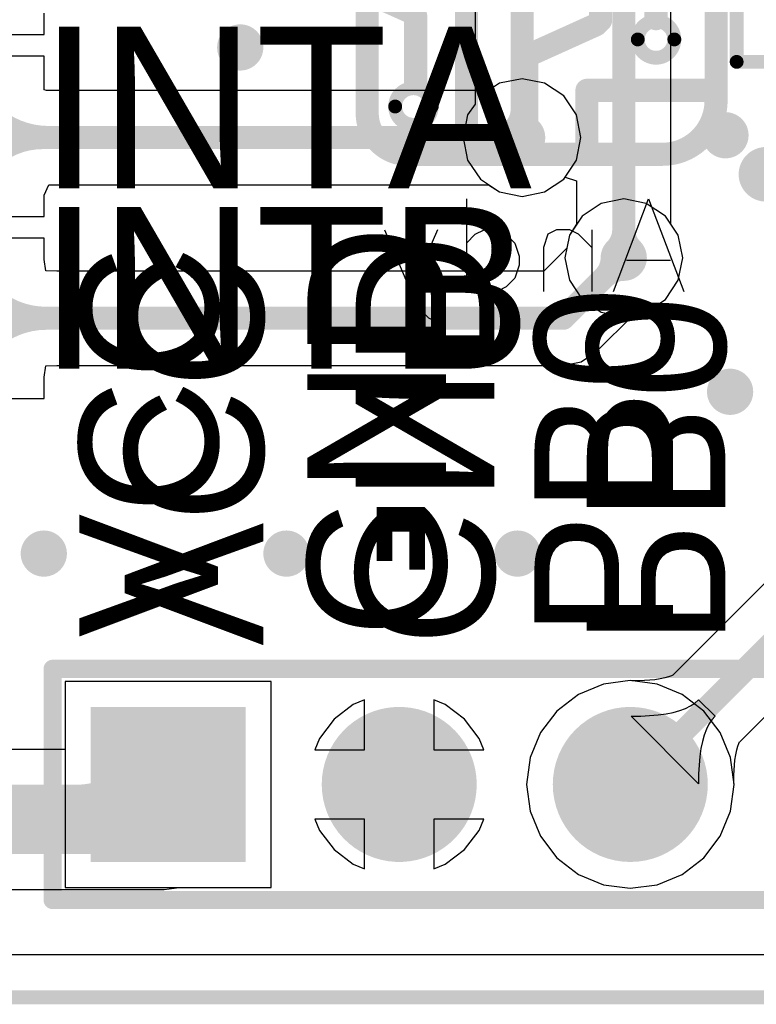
# Model space of a CAD drawing. Header units: millimetres. Extents: x -0.1 to 45.1, y -0.1 to 69.3.
# Tile 2 of 27: x 9.4 to 17.5, y -0.1 to 10.7. Entities that reach past the tile are written whole.
import ezdxf

# ---------------------------------------------------------------- set-up
doc = ezdxf.new("R2010")
doc.units = ezdxf.units.MM
for name, color, linetype in [('BottomLayer', 5, 'Continuous'), ('BottomOverlay', 54, 'Continuous'), ('BottomSolder', 6, 'Continuous'), ('KeepOutLayer', 6, 'Continuous'), ('Mechanical15', 56, 'Continuous'), ('MultiLayer', 9, 'Continuous'), ('PadHoleLayer', 156, 'Continuous'), ('TopLayer', 1, 'Continuous'), ('TopOverlay', 2, 'Continuous'), ('TopPaste', 8, 'Continuous'), ('TopSolder', 216, 'Continuous'), ('ViaHoleLayer', 16, 'Continuous')]:
    doc.layers.add(name, color=color, linetype=linetype)

# ---------------------------------------------------------------- blocks, each defined once
blk = doc.blocks.new('SSOP_28_L10_2_W5_3_P0_65_LS7_8_BL_11')
at = {"layer": 'Mechanical15'}
for points, const_width in [([(-4.075, -4.285, 1), (-4.375, -4.285, 1)], 0.3), ([(-4.45, -4.285, 1), (-4.3, -4.285, 1)], 0.15), ([(-4.15, -4.285, 1), (-4, -4.285, 1)], 0.15)]:
    blk.add_lwpolyline(points, format="xyb", close=True, dxfattribs=dict(at, const_width=const_width))
at = {"layer": 'TopLayer', "const_width": 0.364}
for points in [[(-4.225, 4.281), (-4.225, 2.629)], [(-3.575, 4.281), (-3.575, 2.629)], [(-2.925, 4.281), (-2.925, 2.629)], [(-2.275, 4.281), (-2.275, 2.629)], [(-1.625, 4.281), (-1.625, 2.629)], [(-0.975, 4.281), (-0.975, 2.629)], [(-0.325, 4.281), (-0.325, 2.629)], [(0.325, 4.281), (0.325, 2.629)], [(0.975, 4.281), (0.975, 2.629)], [(1.625, 4.281), (1.625, 2.629)], [(2.275, 4.281), (2.275, 2.629)], [(2.925, 4.281), (2.925, 2.629)], [(3.575, 4.281), (3.575, 2.629)], [(4.225, 4.281), (4.225, 2.629)], [(-4.225, -2.629), (-4.225, -4.281)], [(-3.575, -2.629), (-3.575, -4.281)], [(-2.925, -2.629), (-2.925, -4.281)], [(-2.275, -2.629), (-2.275, -4.281)], [(-1.625, -2.629), (-1.625, -4.281)], [(-0.975, -2.629), (-0.975, -4.281)], [(-0.325, -2.629), (-0.325, -4.281)], [(0.325, -2.629), (0.325, -4.281)], [(0.975, -2.629), (0.975, -4.281)], [(1.625, -2.629), (1.625, -4.281)], [(2.275, -2.629), (2.275, -4.281)], [(2.925, -2.629), (2.925, -4.281)], [(3.575, -2.629), (3.575, -4.281)], [(4.225, -2.629), (4.225, -4.281)]]:
    blk.add_lwpolyline(points, dxfattribs=at)
at = {"layer": 'TopLayer', "const_width": 0.182}
for points in [[(-4.316, 4.281, 1), (-4.134, 4.281, 1)], [(-3.666, 4.281, 1), (-3.484, 4.281, 1)], [(-3.016, 4.281, 1), (-2.834, 4.281, 1)], [(-2.366, 4.281, 1), (-2.184, 4.281, 1)], [(-1.716, 4.281, 1), (-1.534, 4.281, 1)], [(-1.066, 4.281, 1), (-0.884, 4.281, 1)], [(-0.416, 4.281, 1), (-0.234, 4.281, 1)], [(0.234, 4.281, 1), (0.416, 4.281, 1)], [(0.884, 4.281, 1), (1.066, 4.281, 1)], [(1.534, 4.281, 1), (1.716, 4.281, 1)], [(2.184, 4.281, 1), (2.366, 4.281, 1)], [(2.834, 4.281, 1), (3.016, 4.281, 1)], [(3.484, 4.281, 1), (3.666, 4.281, 1)], [(4.134, 4.281, 1), (4.316, 4.281, 1)], [(-4.316, 2.629, 1), (-4.134, 2.629, 1)], [(-3.666, 2.629, 1), (-3.484, 2.629, 1)], [(-3.016, 2.629, 1), (-2.834, 2.629, 1)], [(-2.366, 2.629, 1), (-2.184, 2.629, 1)], [(-1.716, 2.629, 1), (-1.534, 2.629, 1)], [(-1.066, 2.629, 1), (-0.884, 2.629, 1)], [(-0.416, 2.629, 1), (-0.234, 2.629, 1)], [(0.234, 2.629, 1), (0.416, 2.629, 1)], [(0.884, 2.629, 1), (1.066, 2.629, 1)], [(1.534, 2.629, 1), (1.716, 2.629, 1)], [(2.184, 2.629, 1), (2.366, 2.629, 1)], [(2.834, 2.629, 1), (3.016, 2.629, 1)], [(3.484, 2.629, 1), (3.666, 2.629, 1)], [(4.134, 2.629, 1), (4.316, 2.629, 1)], [(-4.316, -2.629, 1), (-4.134, -2.629, 1)], [(-3.666, -2.629, 1), (-3.484, -2.629, 1)], [(-3.016, -2.629, 1), (-2.834, -2.629, 1)], [(-2.366, -2.629, 1), (-2.184, -2.629, 1)], [(-1.716, -2.629, 1), (-1.534, -2.629, 1)], [(-1.066, -2.629, 1), (-0.884, -2.629, 1)], [(-0.416, -2.629, 1), (-0.234, -2.629, 1)], [(0.234, -2.629, 1), (0.416, -2.629, 1)], [(0.884, -2.629, 1), (1.066, -2.629, 1)], [(1.534, -2.629, 1), (1.716, -2.629, 1)], [(2.184, -2.629, 1), (2.366, -2.629, 1)], [(2.834, -2.629, 1), (3.016, -2.629, 1)], [(3.484, -2.629, 1), (3.666, -2.629, 1)], [(4.134, -2.629, 1), (4.316, -2.629, 1)], [(-4.316, -4.281, 1), (-4.134, -4.281, 1)], [(-3.666, -4.281, 1), (-3.484, -4.281, 1)], [(-3.016, -4.281, 1), (-2.834, -4.281, 1)], [(-2.366, -4.281, 1), (-2.184, -4.281, 1)], [(-1.716, -4.281, 1), (-1.534, -4.281, 1)], [(-1.066, -4.281, 1), (-0.884, -4.281, 1)], [(-0.416, -4.281, 1), (-0.234, -4.281, 1)], [(0.234, -4.281, 1), (0.416, -4.281, 1)], [(0.884, -4.281, 1), (1.066, -4.281, 1)], [(1.534, -4.281, 1), (1.716, -4.281, 1)], [(2.184, -4.281, 1), (2.366, -4.281, 1)], [(2.834, -4.281, 1), (3.016, -4.281, 1)], [(3.484, -4.281, 1), (3.666, -4.281, 1)], [(4.134, -4.281, 1), (4.316, -4.281, 1)]]:
    blk.add_lwpolyline(points, format="xyb", close=True, dxfattribs=at)
at = {"layer": 'TopOverlay', "const_width": 0.152}
for points in [[(-5.181, 2.219), (5.181, 2.219)], [(-5.181, -2.219), (-5.181, 2.219)], [(5.181, -2.219), (5.181, 2.219)], [(-5.181, -2.219), (5.181, -2.219)]]:
    blk.add_lwpolyline(points, dxfattribs=at)
at = {"layer": 'TopOverlay'}
for points, const_width in [([(-5.219, 2.219, 1), (-5.143, 2.219, 1)], 0.0762), ([(-5.219, 2.219, 1), (-5.143, 2.219, 1)], 0.0762), ([(5.143, 2.219, 1), (5.219, 2.219, 1)], 0.0762), ([(5.143, 2.219, 1), (5.219, 2.219, 1)], 0.0762), ([(-4.075, -1.467, 1), (-4.375, -1.467, 1)], 0.3), ([(-4.45, -1.467, 1), (-4.3, -1.467, 1)], 0.15), ([(-4.15, -1.467, 1), (-4, -1.467, 1)], 0.15), ([(-5.219, -2.219, 1), (-5.143, -2.219, 1)], 0.0762), ([(-5.219, -2.219, 1), (-5.143, -2.219, 1)], 0.0762), ([(5.143, -2.219, 1), (5.219, -2.219, 1)], 0.0762), ([(5.143, -2.219, 1), (5.219, -2.219, 1)], 0.0762), ([(-4.709, -3.455, 1), (-5.009, -3.455, 1)], 0.3), ([(-5.084, -3.455, 1), (-4.934, -3.455, 1)], 0.15), ([(-4.784, -3.455, 1), (-4.634, -3.455, 1)], 0.15)]:
    blk.add_lwpolyline(points, format="xyb", close=True, dxfattribs=dict(at, const_width=const_width))
at = {"layer": 'TopPaste', "const_width": 0.364}
for points in [[(-4.225, 4.281), (-4.225, 2.629)], [(-3.575, 4.281), (-3.575, 2.629)], [(-2.925, 4.281), (-2.925, 2.629)], [(-2.275, 4.281), (-2.275, 2.629)], [(-1.625, 4.281), (-1.625, 2.629)], [(-0.975, 4.281), (-0.975, 2.629)], [(-0.325, 4.281), (-0.325, 2.629)], [(0.325, 4.281), (0.325, 2.629)], [(0.975, 4.281), (0.975, 2.629)], [(1.625, 4.281), (1.625, 2.629)], [(2.275, 4.281), (2.275, 2.629)], [(2.925, 4.281), (2.925, 2.629)], [(3.575, 4.281), (3.575, 2.629)], [(4.225, 4.281), (4.225, 2.629)], [(-4.225, -2.629), (-4.225, -4.281)], [(-3.575, -2.629), (-3.575, -4.281)], [(-2.925, -2.629), (-2.925, -4.281)], [(-2.275, -2.629), (-2.275, -4.281)], [(-1.625, -2.629), (-1.625, -4.281)], [(-0.975, -2.629), (-0.975, -4.281)], [(-0.325, -2.629), (-0.325, -4.281)], [(0.325, -2.629), (0.325, -4.281)], [(0.975, -2.629), (0.975, -4.281)], [(1.625, -2.629), (1.625, -4.281)], [(2.275, -2.629), (2.275, -4.281)], [(2.925, -2.629), (2.925, -4.281)], [(3.575, -2.629), (3.575, -4.281)], [(4.225, -2.629), (4.225, -4.281)]]:
    blk.add_lwpolyline(points, dxfattribs=at)
at = {"layer": 'TopPaste', "const_width": 0.182}
for points in [[(-4.316, 4.281, 1), (-4.134, 4.281, 1)], [(-3.666, 4.281, 1), (-3.484, 4.281, 1)], [(-3.016, 4.281, 1), (-2.834, 4.281, 1)], [(-2.366, 4.281, 1), (-2.184, 4.281, 1)], [(-1.716, 4.281, 1), (-1.534, 4.281, 1)], [(-1.066, 4.281, 1), (-0.884, 4.281, 1)], [(-0.416, 4.281, 1), (-0.234, 4.281, 1)], [(0.234, 4.281, 1), (0.416, 4.281, 1)], [(0.884, 4.281, 1), (1.066, 4.281, 1)], [(1.534, 4.281, 1), (1.716, 4.281, 1)], [(2.184, 4.281, 1), (2.366, 4.281, 1)], [(2.834, 4.281, 1), (3.016, 4.281, 1)], [(3.484, 4.281, 1), (3.666, 4.281, 1)], [(4.134, 4.281, 1), (4.316, 4.281, 1)], [(-4.316, 2.629, 1), (-4.134, 2.629, 1)], [(-3.666, 2.629, 1), (-3.484, 2.629, 1)], [(-3.016, 2.629, 1), (-2.834, 2.629, 1)], [(-2.366, 2.629, 1), (-2.184, 2.629, 1)], [(-1.716, 2.629, 1), (-1.534, 2.629, 1)], [(-1.066, 2.629, 1), (-0.884, 2.629, 1)], [(-0.416, 2.629, 1), (-0.234, 2.629, 1)], [(0.234, 2.629, 1), (0.416, 2.629, 1)], [(0.884, 2.629, 1), (1.066, 2.629, 1)], [(1.534, 2.629, 1), (1.716, 2.629, 1)], [(2.184, 2.629, 1), (2.366, 2.629, 1)], [(2.834, 2.629, 1), (3.016, 2.629, 1)], [(3.484, 2.629, 1), (3.666, 2.629, 1)], [(4.134, 2.629, 1), (4.316, 2.629, 1)], [(-4.316, -2.629, 1), (-4.134, -2.629, 1)], [(-3.666, -2.629, 1), (-3.484, -2.629, 1)], [(-3.016, -2.629, 1), (-2.834, -2.629, 1)], [(-2.366, -2.629, 1), (-2.184, -2.629, 1)], [(-1.716, -2.629, 1), (-1.534, -2.629, 1)], [(-1.066, -2.629, 1), (-0.884, -2.629, 1)], [(-0.416, -2.629, 1), (-0.234, -2.629, 1)], [(0.234, -2.629, 1), (0.416, -2.629, 1)], [(0.884, -2.629, 1), (1.066, -2.629, 1)], [(1.534, -2.629, 1), (1.716, -2.629, 1)], [(2.184, -2.629, 1), (2.366, -2.629, 1)], [(2.834, -2.629, 1), (3.016, -2.629, 1)], [(3.484, -2.629, 1), (3.666, -2.629, 1)], [(4.134, -2.629, 1), (4.316, -2.629, 1)], [(-4.316, -4.281, 1), (-4.134, -4.281, 1)], [(-3.666, -4.281, 1), (-3.484, -4.281, 1)], [(-3.016, -4.281, 1), (-2.834, -4.281, 1)], [(-2.366, -4.281, 1), (-2.184, -4.281, 1)], [(-1.716, -4.281, 1), (-1.534, -4.281, 1)], [(-1.066, -4.281, 1), (-0.884, -4.281, 1)], [(-0.416, -4.281, 1), (-0.234, -4.281, 1)], [(0.234, -4.281, 1), (0.416, -4.281, 1)], [(0.884, -4.281, 1), (1.066, -4.281, 1)], [(1.534, -4.281, 1), (1.716, -4.281, 1)], [(2.184, -4.281, 1), (2.366, -4.281, 1)], [(2.834, -4.281, 1), (3.016, -4.281, 1)], [(3.484, -4.281, 1), (3.666, -4.281, 1)], [(4.134, -4.281, 1), (4.316, -4.281, 1)]]:
    blk.add_lwpolyline(points, format="xyb", close=True, dxfattribs=at)
at = {"layer": 'TopSolder', "const_width": 0.567}
for points in [[(-4.225, 4.281), (-4.225, 2.629)], [(-3.575, 4.281), (-3.575, 2.629)], [(-2.925, 4.281), (-2.925, 2.629)], [(-2.275, 4.281), (-2.275, 2.629)], [(-1.625, 4.281), (-1.625, 2.629)], [(-0.975, 4.281), (-0.975, 2.629)], [(-0.325, 4.281), (-0.325, 2.629)], [(0.325, 4.281), (0.325, 2.629)], [(0.975, 4.281), (0.975, 2.629)], [(1.625, 4.281), (1.625, 2.629)], [(2.275, 4.281), (2.275, 2.629)], [(2.925, 4.281), (2.925, 2.629)], [(3.575, 4.281), (3.575, 2.629)], [(4.225, 4.281), (4.225, 2.629)], [(-4.225, -2.629), (-4.225, -4.281)], [(-3.575, -2.629), (-3.575, -4.281)], [(-2.925, -2.629), (-2.925, -4.281)], [(-2.275, -2.629), (-2.275, -4.281)], [(-1.625, -2.629), (-1.625, -4.281)], [(-0.975, -2.629), (-0.975, -4.281)], [(-0.325, -2.629), (-0.325, -4.281)], [(0.325, -2.629), (0.325, -4.281)], [(0.975, -2.629), (0.975, -4.281)], [(1.625, -2.629), (1.625, -4.281)], [(2.275, -2.629), (2.275, -4.281)], [(2.925, -2.629), (2.925, -4.281)], [(3.575, -2.629), (3.575, -4.281)], [(4.225, -2.629), (4.225, -4.281)]]:
    blk.add_lwpolyline(points, dxfattribs=at)
at = {"layer": 'TopSolder', "const_width": 0.284}
for points in [[(-4.367, 4.281, 1), (-4.083, 4.281, 1)], [(-3.717, 4.281, 1), (-3.433, 4.281, 1)], [(-3.067, 4.281, 1), (-2.783, 4.281, 1)], [(-2.417, 4.281, 1), (-2.133, 4.281, 1)], [(-1.767, 4.281, 1), (-1.483, 4.281, 1)], [(-1.117, 4.281, 1), (-0.833, 4.281, 1)], [(-0.467, 4.281, 1), (-0.183, 4.281, 1)], [(0.183, 4.281, 1), (0.467, 4.281, 1)], [(0.833, 4.281, 1), (1.117, 4.281, 1)], [(1.483, 4.281, 1), (1.767, 4.281, 1)], [(2.133, 4.281, 1), (2.417, 4.281, 1)], [(2.783, 4.281, 1), (3.067, 4.281, 1)], [(3.433, 4.281, 1), (3.717, 4.281, 1)], [(4.083, 4.281, 1), (4.367, 4.281, 1)], [(-4.367, 2.629, 1), (-4.083, 2.629, 1)], [(-3.717, 2.629, 1), (-3.433, 2.629, 1)], [(-3.067, 2.629, 1), (-2.783, 2.629, 1)], [(-2.417, 2.629, 1), (-2.133, 2.629, 1)], [(-1.767, 2.629, 1), (-1.483, 2.629, 1)], [(-1.117, 2.629, 1), (-0.833, 2.629, 1)], [(-0.467, 2.629, 1), (-0.183, 2.629, 1)], [(0.183, 2.629, 1), (0.467, 2.629, 1)], [(0.833, 2.629, 1), (1.117, 2.629, 1)], [(1.483, 2.629, 1), (1.767, 2.629, 1)], [(2.133, 2.629, 1), (2.417, 2.629, 1)], [(2.783, 2.629, 1), (3.067, 2.629, 1)], [(3.433, 2.629, 1), (3.717, 2.629, 1)], [(4.083, 2.629, 1), (4.367, 2.629, 1)], [(-4.367, -2.629, 1), (-4.083, -2.629, 1)], [(-3.717, -2.629, 1), (-3.433, -2.629, 1)], [(-3.067, -2.629, 1), (-2.783, -2.629, 1)], [(-2.417, -2.629, 1), (-2.133, -2.629, 1)], [(-1.767, -2.629, 1), (-1.483, -2.629, 1)], [(-1.117, -2.629, 1), (-0.833, -2.629, 1)], [(-0.467, -2.629, 1), (-0.183, -2.629, 1)], [(0.183, -2.629, 1), (0.467, -2.629, 1)], [(0.833, -2.629, 1), (1.117, -2.629, 1)], [(1.483, -2.629, 1), (1.767, -2.629, 1)], [(2.133, -2.629, 1), (2.417, -2.629, 1)], [(2.783, -2.629, 1), (3.067, -2.629, 1)], [(3.433, -2.629, 1), (3.717, -2.629, 1)], [(4.083, -2.629, 1), (4.367, -2.629, 1)], [(-4.367, -4.281, 1), (-4.083, -4.281, 1)], [(-3.717, -4.281, 1), (-3.433, -4.281, 1)], [(-3.067, -4.281, 1), (-2.783, -4.281, 1)], [(-2.417, -4.281, 1), (-2.133, -4.281, 1)], [(-1.767, -4.281, 1), (-1.483, -4.281, 1)], [(-1.117, -4.281, 1), (-0.833, -4.281, 1)], [(-0.467, -4.281, 1), (-0.183, -4.281, 1)], [(0.183, -4.281, 1), (0.467, -4.281, 1)], [(0.833, -4.281, 1), (1.117, -4.281, 1)], [(1.483, -4.281, 1), (1.767, -4.281, 1)], [(2.133, -4.281, 1), (2.417, -4.281, 1)], [(2.783, -4.281, 1), (3.067, -4.281, 1)], [(3.433, -4.281, 1), (3.717, -4.281, 1)], [(4.083, -4.281, 1), (4.367, -4.281, 1)]]:
    blk.add_lwpolyline(points, format="xyb", close=True, dxfattribs=at)
blk = doc.blocks.new('PETER_B_19')
at = {"layer": 'BottomOverlay'}
for p, q in [((1.134, 3.564), (1.086, 3.564)), ((1.231, 3.516), (1.134, 3.564)), ((1.327, 3.419), (1.231, 3.516)), ((1.424, 3.226), (1.327, 3.419)), ((-1.188, 2.21), (-1.575, 3.226)), ((-0.801, 3.226), (-1.188, 2.21)), ((-0.564, 2.549), (-0.564, 3.226)), ((-0.032, 2.742), (-0.032, 3.226)), ((0.283, 3.081), (0.379, 3.177)), ((0.379, 3.177), (0.476, 3.226)), ((0.476, 3.226), (0.621, 3.226)), ((0.621, 3.226), (0.718, 3.177)), ((0.718, 3.177), (0.815, 3.081)), ((0.815, 2.21), (0.815, 3.226)), ((1.134, 2.549), (1.424, 3.226)), ((1.714, 2.549), (1.424, 3.226)), ((0.234, 2.936), (0.283, 3.081)), ((0.234, 2.839), (0.234, 2.936)), ((-1.43, 2.887), (-0.946, 2.887)), ((0.283, 2.694), (0.234, 2.839)), ((-0.564, 2.742), (-0.419, 2.597)), ((-0.08, 2.597), (-0.032, 2.742)), ((-0.419, 2.597), (-0.322, 2.549)), ((-0.177, 2.549), (-0.08, 2.597)), ((0.379, 2.597), (0.283, 2.694)), ((0.476, 2.549), (0.379, 2.597)), ((0.718, 2.597), (0.621, 2.549)), ((0.815, 2.694), (0.718, 2.597)), ((-0.322, 2.549), (-0.177, 2.549)), ((0.621, 2.549), (0.476, 2.549))]:
    blk.add_line(p, q, dxfattribs=at)
at = {"layer": 'BottomOverlay', "const_width": 0.254}
for points in [[(-1.93, 1.129, -0.414214), (-1.341, 1.719)], [(1.361, 1.721, -0.414214), (1.359, 1.719)], [(1.454, 1.721, -0.414214), (1.905, 1.27)], [(-1.372, -2.083, -0.414214), (-1.93, -1.524)], [(1.905, -1.575, -0.414214), (1.397, -2.083)]]:
    blk.add_lwpolyline(points, format="xyb", dxfattribs=at)
for points in [[(1.359, 1.719), (-1.341, 1.719)], [(-0.51, 1.717), (-0.51, 1.016)], [(0.152, 1.719), (0.152, 0.64)], [(0.813, 1.719), (0.813, -0.014)], [(1.454, 1.721), (1.361, 1.721)], [(1.905, 1.27), (1.905, -1.575)], [(-1.93, 1.129), (-1.93, 1.096)], [(-1.93, 1.096), (-1.93, -1.473)], [(-0.51, 1.016), (-1.88, 1.016)], [(1.372, 0.94), (1.372, 0.203)], [(0.152, 0.64), (-0.612, 0.295)], [(-1.27, 0.229), (-1.27, -0.584)], [(-0.612, 0.295), (-0.66, 0.247)], [(-0.66, 0.247), (-0.66, -0.533)], [(1.425, 0.15), (1.372, 0.203)], [(1.439, 0.15), (1.425, 0.15)], [(1.829, -0.025), (1.439, 0.15)], [(0.813, -0.014), (-0.004, -0.375)], [(-0.004, -0.375), (-0.004, -2.061)], [(-1.341, -0.629), (-1.829, -0.838)], [(-1.27, -0.584), (-1.341, -0.629)], [(1.219, -0.864), (0.66, -1.194)], [(0.66, -1.194), (0.66, -2.083)], [(-0.686, -1.473), (-1.168, -1.473)], [(-0.686, -1.473), (-0.686, -2.083)], [(1.397, -2.083), (-1.372, -2.083)]]:
    blk.add_lwpolyline(points, dxfattribs=at)
at = {"layer": 'BottomOverlay'}
for points, const_width in [([(-1.404, 1.719, 1), (-1.277, 1.719, 1)], 0.127), ([(-1.404, 1.719, 1), (-1.277, 1.719, 1)], 0.127), ([(-0.574, 1.717, 1), (-0.447, 1.717, 1)], 0.127), ([(0.089, 1.719, 1), (0.216, 1.719, 1)], 0.127), ([(0.749, 1.719, 1), (0.876, 1.719, 1)], 0.127), ([(1.296, 1.719, 1), (1.423, 1.719, 1)], 0.127), ([(1.296, 1.719, 1), (1.423, 1.719, 1)], 0.127), ([(1.298, 1.721, 1), (1.425, 1.721, 1)], 0.127), ([(1.298, 1.721, 1), (1.425, 1.721, 1)], 0.127), ([(1.39, 1.721, 1), (1.517, 1.721, 1)], 0.127), ([(1.39, 1.721, 1), (1.517, 1.721, 1)], 0.127), ([(1.598, 1.194, 1), (1.196, 1.194, 1)], 0.152), ([(1.841, 1.27, 1), (1.968, 1.27, 1)], 0.127), ([(1.841, 1.27, 1), (1.968, 1.27, 1)], 0.127), ([(-1.994, 1.129, 1), (-1.867, 1.129, 1)], 0.127), ([(-1.994, 1.129, 1), (-1.867, 1.129, 1)], 0.127), ([(-1.994, 1.096, 1), (-1.867, 1.096, 1)], 0.127), ([(-1.994, 1.096, 1), (-1.867, 1.096, 1)], 0.127), ([(1.158, 1.194, 1), (1.234, 1.194, 1)], 0.0762), ([(1.56, 1.194, 1), (1.636, 1.194, 1)], 0.0762), ([(-1.943, 1.016, 1), (-1.816, 1.016, 1)], 0.127), ([(-0.574, 1.016, 1), (-0.447, 1.016, 1)], 0.127), ([(-0.574, 1.016, 1), (-0.447, 1.016, 1)], 0.127), ([(1.308, 0.94, 1), (1.435, 0.94, 1)], 0.127), ([(0.089, 0.64, 1), (0.216, 0.64, 1)], 0.127), ([(0.089, 0.64, 1), (0.216, 0.64, 1)], 0.127), ([(-1.069, 0.457, 1), (-1.471, 0.457, 1)], 0.152), ([(-1.509, 0.457, 1), (-1.433, 0.457, 1)], 0.0762), ([(-1.107, 0.457, 1), (-1.031, 0.457, 1)], 0.0762), ([(-1.333, 0.229, 1), (-1.206, 0.229, 1)], 0.127), ([(-0.724, 0.247, 1), (-0.597, 0.247, 1)], 0.127), ([(-0.724, 0.247, 1), (-0.597, 0.247, 1)], 0.127), ([(-0.675, 0.295, 1), (-0.548, 0.295, 1)], 0.127), ([(-0.675, 0.295, 1), (-0.548, 0.295, 1)], 0.127), ([(1.308, 0.203, 1), (1.435, 0.203, 1)], 0.127), ([(1.308, 0.203, 1), (1.435, 0.203, 1)], 0.127), ([(1.362, 0.15, 1), (1.489, 0.15, 1)], 0.127), ([(1.362, 0.15, 1), (1.489, 0.15, 1)], 0.127), ([(1.376, 0.15, 1), (1.503, 0.15, 1)], 0.127), ([(1.376, 0.15, 1), (1.503, 0.15, 1)], 0.127), ([(0.749, -0.014, 1), (0.876, -0.014, 1)], 0.127), ([(0.749, -0.014, 1), (0.876, -0.014, 1)], 0.127), ([(1.765, -0.025, 1), (1.892, -0.025, 1)], 0.127), ([(-0.067, -0.375, 1), (0.06, -0.375, 1)], 0.127), ([(-0.067, -0.375, 1), (0.06, -0.375, 1)], 0.127), ([(-0.724, -0.533, 1), (-0.597, -0.533, 1)], 0.127), ([(-1.405, -0.629, 1), (-1.278, -0.629, 1)], 0.127), ([(-1.405, -0.629, 1), (-1.278, -0.629, 1)], 0.127), ([(-1.333, -0.584, 1), (-1.206, -0.584, 1)], 0.127), ([(-1.333, -0.584, 1), (-1.206, -0.584, 1)], 0.127), ([(-0.434, -0.762, 1), (-0.836, -0.762, 1)], 0.152), ([(1.649, -0.762, 1), (1.247, -0.762, 1)], 0.152), ([(-1.892, -0.838, 1), (-1.765, -0.838, 1)], 0.127), ([(-0.874, -0.762, 1), (-0.798, -0.762, 1)], 0.0762), ([(-0.472, -0.762, 1), (-0.396, -0.762, 1)], 0.0762), ([(1.156, -0.864, 1), (1.283, -0.864, 1)], 0.127), ([(1.209, -0.762, 1), (1.285, -0.762, 1)], 0.0762), ([(1.611, -0.762, 1), (1.687, -0.762, 1)], 0.0762), ([(0.597, -1.194, 1), (0.724, -1.194, 1)], 0.127), ([(0.597, -1.194, 1), (0.724, -1.194, 1)], 0.127), ([(-1.196, -1.473, 1), (-1.598, -1.473, 1)], 0.152), ([(-1.994, -1.473, 1), (-1.867, -1.473, 1)], 0.127), ([(-1.994, -1.524, 1), (-1.867, -1.524, 1)], 0.127), ([(-1.636, -1.473, 1), (-1.56, -1.473, 1)], 0.0762), ([(-1.232, -1.473, 1), (-1.105, -1.473, 1)], 0.127), ([(-1.234, -1.473, 1), (-1.158, -1.473, 1)], 0.0762), ([(-0.749, -1.473, 1), (-0.622, -1.473, 1)], 0.127), ([(-0.749, -1.473, 1), (-0.622, -1.473, 1)], 0.127), ([(1.841, -1.575, 1), (1.968, -1.575, 1)], 0.127), ([(1.841, -1.575, 1), (1.968, -1.575, 1)], 0.127), ([(-0.067, -2.061, 1), (0.06, -2.061, 1)], 0.127), ([(-1.435, -2.083, 1), (-1.308, -2.083, 1)], 0.127), ([(-1.435, -2.083, 1), (-1.308, -2.083, 1)], 0.127), ([(-0.749, -2.083, 1), (-0.622, -2.083, 1)], 0.127), ([(0.597, -2.083, 1), (0.724, -2.083, 1)], 0.127), ([(1.333, -2.083, 1), (1.46, -2.083, 1)], 0.127), ([(1.333, -2.083, 1), (1.46, -2.083, 1)], 0.127)]:
    blk.add_lwpolyline(points, format="xyb", close=True, dxfattribs=dict(at, const_width=const_width))
blk = doc.blocks.new('HDR1X10_22')
at = {"layer": 'BottomLayer', "const_width": 0.75}
for points in [[(2.165, 0, 1), (2.915, 0, 1)], [(4.705, 0, 1), (5.455, 0, 1)]]:
    blk.add_lwpolyline(points, format="xyb", close=True, dxfattribs=at)
at = {"layer": 'BottomLayer'}
blk.add_solid([(-0.75, -0.75), (0.75, -0.75), (-0.75, 0.75), (0.75, 0.75)], dxfattribs=at)
at = {"layer": 'BottomSolder', "const_width": 0.852}
for points in [[(2.114, 0, 1), (2.966, 0, 1)], [(4.654, 0, 1), (5.506, 0, 1)]]:
    blk.add_lwpolyline(points, format="xyb", close=True, dxfattribs=at)
at = {"layer": 'BottomSolder'}
blk.add_solid([(-0.852, -0.852), (0.852, -0.852), (-0.852, 0.852), (0.852, 0.852)], dxfattribs=at)
at = {"layer": 'MultiLayer', "const_width": 0.75}
for points in [[(2.165, 0, 1), (2.915, 0, 1)], [(4.705, 0, 1), (5.455, 0, 1)]]:
    blk.add_lwpolyline(points, format="xyb", close=True, dxfattribs=at)
at = {"layer": 'MultiLayer'}
blk.add_solid([(-0.75, -0.75), (0.75, -0.75), (-0.75, 0.75), (0.75, 0.75)], dxfattribs=at)
at = {"layer": 'PadHoleLayer'}
for points, const_width in [([(-0.288, 0, 1), (0.288, 0, 1)], 0.575), ([(2.29, 0, 1), (2.79, 0, 1)], 0.5), ([(4.83, 0, 1), (5.33, 0, 1)], 0.5)]:
    blk.add_lwpolyline(points, format="xyb", close=True, dxfattribs=dict(at, const_width=const_width))
at = {"layer": 'TopLayer', "const_width": 0.75}
for points in [[(2.165, 0, 1), (2.915, 0, 1)], [(4.705, 0, 1), (5.455, 0, 1)]]:
    blk.add_lwpolyline(points, format="xyb", close=True, dxfattribs=at)
at = {"layer": 'TopLayer'}
blk.add_solid([(-0.75, -0.75), (0.75, -0.75), (-0.75, 0.75), (0.75, 0.75)], dxfattribs=at)
at = {"layer": 'TopOverlay', "const_width": 0.2}
for points in [[(-1.27, 1.27), (0.635, 1.27)], [(-1.27, -1.27), (-1.27, 1.27)], [(0.635, 1.27), (24.13, 1.27)], [(-1.27, -1.27), (24.13, -1.27)]]:
    blk.add_lwpolyline(points, dxfattribs=at)
at = {"layer": 'TopOverlay', "const_width": 0.1}
for points in [[(-1.32, 1.27, 1), (-1.22, 1.27, 1)], [(-1.32, 1.27, 1), (-1.22, 1.27, 1)], [(0.585, 1.27, 1), (0.685, 1.27, 1)], [(0.585, 1.27, 1), (0.685, 1.27, 1)], [(-1.32, -1.27, 1), (-1.22, -1.27, 1)], [(-1.32, -1.27, 1), (-1.22, -1.27, 1)]]:
    blk.add_lwpolyline(points, format="xyb", close=True, dxfattribs=at)
at = {"layer": 'TopSolder', "const_width": 0.852}
for points in [[(2.114, 0, 1), (2.966, 0, 1)], [(4.654, 0, 1), (5.506, 0, 1)]]:
    blk.add_lwpolyline(points, format="xyb", close=True, dxfattribs=at)
at = {"layer": 'TopSolder'}
blk.add_solid([(-0.852, -0.852), (0.852, -0.852), (-0.852, 0.852), (0.852, 0.852)], dxfattribs=at)

msp = doc.modelspace()

# ---------------------------------------------------------------- linework, layer by layer
at = {"layer": 'BottomLayer'}
for p, q in [((14.443, 12.243), (14.443, 9.817)), ((16.596, 8.496), (16.596, 12.308)), ((14.443, 9.817), (14.362, 9.697)), ((14.362, 9.697), (14.313, 9.449)), ((14.313, 9.449), (14.362, 9.201)), ((14.362, 9.201), (14.503, 8.991)), ((14.503, 8.991), (14.713, 8.851)), ((15.208, 8.851), (15.418, 8.991)), ((15.418, 8.991), (15.433, 9.013)), ((15.433, 9.013), (15.56, 8.975)), ((15.56, 8.975), (15.56, 8.496)), ((14.713, 8.851), (14.961, 8.801)), ((14.961, 8.801), (15.208, 8.851)), ((15.56, 8.496), (15.48, 8.376)), ((16.676, 8.376), (16.596, 8.496)), ((15.48, 8.376), (15.431, 8.128)), ((16.726, 8.128), (16.676, 8.376)), ((15.431, 8.128), (15.48, 7.88)), ((16.676, 7.88), (16.726, 8.128)), ((15.48, 7.88), (15.62, 7.67)), ((16.536, 7.67), (16.676, 7.88)), ((15.62, 7.67), (15.83, 7.53)), ((16.326, 7.53), (16.536, 7.67)), ((15.83, 7.53), (16.078, 7.481)), ((16.078, 7.481), (16.326, 7.53)), ((12.201, 3.471), (9.939, 3.471)), ((9.939, 3.471), (9.939, 1.209)), ((12.201, 1.209), (12.201, 3.471)), ((16.15, 3.481), (15.855, 3.442)), ((16.445, 3.442), (16.15, 3.481)), ((15.855, 3.442), (15.58, 3.328)), ((16.72, 3.328), (16.445, 3.442)), ((13.229, 3.269), (13.104, 3.217)), ((13.229, 2.721), (13.229, 3.269)), ((14.116, 3.217), (13.991, 3.269)), ((13.991, 3.269), (13.991, 2.721)), ((15.58, 3.328), (15.343, 3.147)), ((16.957, 3.147), (16.72, 3.328)), ((13.104, 3.217), (12.894, 3.056)), ((14.326, 3.056), (14.116, 3.217)), ((15.343, 3.147), (15.162, 2.91)), ((17.138, 2.91), (16.957, 3.147)), ((12.894, 3.056), (12.733, 2.846)), ((14.487, 2.846), (14.326, 3.056)), ((12.733, 2.846), (12.681, 2.721)), ((14.539, 2.721), (14.487, 2.846)), ((15.162, 2.91), (15.048, 2.635)), ((17.252, 2.635), (17.138, 2.91)), ((12.681, 2.721), (13.229, 2.721)), ((13.991, 2.721), (14.539, 2.721)), ((15.048, 2.635), (15.009, 2.34)), ((17.291, 2.34), (17.252, 2.635)), ((15.009, 2.34), (15.048, 2.045)), ((17.252, 2.045), (17.291, 2.34)), ((13.229, 1.959), (12.681, 1.959)), ((12.681, 1.959), (12.733, 1.834)), ((13.229, 1.411), (13.229, 1.959)), ((14.539, 1.959), (13.991, 1.959)), ((13.991, 1.959), (13.991, 1.411)), ((14.487, 1.834), (14.539, 1.959)), ((15.048, 2.045), (15.162, 1.77)), ((17.138, 1.77), (17.252, 2.045)), ((12.733, 1.834), (12.894, 1.624)), ((14.326, 1.624), (14.487, 1.834)), ((15.162, 1.77), (15.343, 1.533)), ((16.957, 1.533), (17.138, 1.77)), ((12.894, 1.624), (13.104, 1.463)), ((14.116, 1.463), (14.326, 1.624)), ((15.343, 1.533), (15.58, 1.352)), ((16.72, 1.352), (16.957, 1.533)), ((13.104, 1.463), (13.229, 1.411)), ((13.991, 1.411), (14.116, 1.463)), ((15.58, 1.352), (15.855, 1.238)), ((16.445, 1.238), (16.72, 1.352)), ((9.939, 1.209), (12.201, 1.209)), ((15.855, 1.238), (16.15, 1.199)), ((16.15, 1.199), (16.445, 1.238)), ((41.607, 0.466), (3.393, 0.466))]:
    msp.add_line(p, q, dxfattribs=at)
at = {"layer": 'BottomLayer', "const_width": 0.254}
for points in [[(16.078, 8.128), (16.078, 12.522)], [(14.961, 9.449), (14.961, 12.243)]]:
    msp.add_lwpolyline(points, dxfattribs=at)
at = {"layer": 'BottomLayer'}
for points, const_width in [([(11.735, 10.439, 1), (11.989, 10.439, 1)], 0.254), ([(14.897, 9.755, 1), (15.024, 9.755, 1)], 0.127), ([(14.897, 9.755, 1), (15.024, 9.755, 1)], 0.127), ([(14.834, 9.449, 1), (15.088, 9.449, 1)], 0.254), ([(14.807, 9.539, 1), (14.934, 9.539, 1)], 0.127), ([(14.987, 9.539, 1), (15.114, 9.539, 1)], 0.127), ([(17.069, 9.474, 1), (17.323, 9.474, 1)], 0.254), ([(14.897, 9.449, 1), (15.024, 9.449, 1)], 0.127), ([(16.015, 8.435, 1), (16.142, 8.435, 1)], 0.127), ([(16.015, 8.435, 1), (16.142, 8.435, 1)], 0.127), ([(15.951, 8.128, 1), (16.205, 8.128, 1)], 0.254), ([(15.925, 8.218, 1), (16.052, 8.218, 1)], 0.127), ([(16.105, 8.218, 1), (16.232, 8.218, 1)], 0.127), ([(16.015, 8.128, 1), (16.142, 8.128, 1)], 0.127), ([(17.12, 6.655, 1), (17.374, 6.655, 1)], 0.254), ([(9.576, 4.877, 1), (9.83, 4.877, 1)], 0.254), ([(12.243, 4.877, 1), (12.497, 4.877, 1)], 0.254), ([(14.783, 4.877, 1), (15.037, 4.877, 1)], 0.254)]:
    msp.add_lwpolyline(points, format="xyb", close=True, dxfattribs=dict(at, const_width=const_width))
at = {"layer": 'BottomLayer', "const_width": 0.254}
for points in [[(14.961, 9.755, -0.198912), (14.871, 9.539)], [(15.05, 9.539, -0.198912), (14.961, 9.755)], [(16.078, 8.435, -0.198912), (15.988, 8.218)], [(16.168, 8.218, -0.198912), (16.078, 8.435)]]:
    msp.add_lwpolyline(points, format="xyb", dxfattribs=at)
at = {"layer": 'KeepOutLayer', "const_width": 0.152}
msp.add_lwpolyline([(1.219, 0), (28.829, 0)], dxfattribs=at)
at = {"layer": 'MultiLayer', "const_width": 0.254}
for points in [[(11.735, 10.439, 1), (11.989, 10.439, 1)], [(14.834, 9.449, 1), (15.088, 9.449, 1)], [(17.069, 9.474, 1), (17.323, 9.474, 1)], [(15.951, 8.128, 1), (16.205, 8.128, 1)], [(17.12, 6.655, 1), (17.374, 6.655, 1)], [(9.576, 4.877, 1), (9.83, 4.877, 1)], [(12.243, 4.877, 1), (12.497, 4.877, 1)], [(14.783, 4.877, 1), (15.037, 4.877, 1)]]:
    msp.add_lwpolyline(points, format="xyb", close=True, dxfattribs=at)
at = {"layer": 'TopLayer'}
for p, q in [((9.706, 10.582), (9.706, 10.817)), ((5.444, 10.582), (9.706, 10.582)), ((9.706, 10.344), (5.444, 10.344)), ((9.706, 9.972), (9.706, 10.344)), ((14.961, 10.096), (14.713, 10.047)), ((15.208, 10.047), (14.961, 10.096)), ((9.731, 9.967), (9.706, 9.972)), ((14.593, 9.967), (9.731, 9.967)), ((14.713, 10.047), (14.593, 9.967)), ((15.418, 9.907), (15.208, 10.047)), ((15.559, 9.697), (15.418, 9.907)), ((15.608, 9.449), (15.559, 9.697)), ((15.559, 9.201), (15.608, 9.449)), ((15.418, 8.991), (15.559, 9.201)), ((15.208, 8.851), (15.418, 8.991)), ((9.706, 8.814), (9.759, 8.928)), ((9.759, 8.928), (9.88, 8.931)), ((9.88, 8.931), (14.593, 8.931)), ((14.593, 8.931), (14.713, 8.851)), ((9.706, 8.582), (9.706, 8.814)), ((14.713, 8.851), (14.961, 8.801)), ((14.961, 8.801), (15.208, 8.851)), ((16.078, 8.775), (15.83, 8.726)), ((16.326, 8.726), (16.078, 8.775)), ((15.83, 8.726), (15.62, 8.586)), ((16.536, 8.586), (16.326, 8.726)), ((5.444, 8.582), (9.706, 8.582)), ((15.62, 8.586), (15.48, 8.376)), ((16.676, 8.376), (16.536, 8.586)), ((9.706, 8.344), (5.444, 8.344)), ((9.706, 8.108), (9.706, 8.344)), ((15.48, 8.376), (15.452, 8.234)), ((16.726, 8.128), (16.676, 8.376)), ((15.452, 8.234), (15.198, 7.981)), ((16.676, 7.88), (16.726, 8.128)), ((9.726, 7.983), (9.706, 8.108)), ((9.847, 7.981), (9.726, 7.983)), ((15.198, 7.981), (9.847, 7.981)), ((16.536, 7.67), (16.676, 7.88)), ((16.326, 7.53), (16.536, 7.67)), ((15.779, 7.096), (16.184, 7.502)), ((16.184, 7.502), (16.326, 7.53)), ((15.611, 6.984), (15.779, 7.096)), ((9.706, 6.817), (9.726, 6.942)), ((9.726, 6.942), (9.847, 6.945)), ((9.847, 6.945), (15.413, 6.945)), ((15.413, 6.945), (15.611, 6.984)), ((9.706, 6.582), (9.706, 6.817)), ((5.746, 6.582), (9.706, 6.582)), ((17.757, 4.68), (16.62, 3.543)), ((17.353, 2.81), (18.269, 3.726)), ((12.201, 3.471), (9.939, 3.471)), ((9.939, 3.471), (9.939, 2.724)), ((12.201, 1.209), (12.201, 3.471)), ((16.15, 3.481), (15.855, 3.442)), ((16.167, 3.479), (16.15, 3.481)), ((16.251, 3.479), (16.167, 3.479)), ((16.418, 3.49), (16.251, 3.479)), ((16.477, 3.499), (16.418, 3.49)), ((16.53, 3.51), (16.477, 3.499)), ((16.571, 3.522), (16.53, 3.51)), ((16.601, 3.533), (16.571, 3.522)), ((16.619, 3.542), (16.601, 3.533)), ((16.62, 3.543), (16.619, 3.542)), ((15.855, 3.442), (15.58, 3.328)), ((13.229, 3.269), (13.104, 3.217)), ((13.229, 2.721), (13.229, 3.269)), ((14.116, 3.217), (13.991, 3.269)), ((13.991, 3.269), (13.991, 2.721)), ((15.58, 3.328), (15.343, 3.147)), ((16.86, 3.235), (16.901, 3.271)), ((16.901, 3.271), (17.081, 3.091)), ((13.104, 3.217), (12.894, 3.056)), ((14.326, 3.056), (14.116, 3.217)), ((15.343, 3.147), (15.162, 2.91)), ((16.622, 3.132), (16.693, 3.152)), ((16.693, 3.152), (16.756, 3.176)), ((16.756, 3.176), (16.812, 3.204)), ((16.812, 3.204), (16.86, 3.235)), ((12.894, 3.056), (12.733, 2.846)), ((14.487, 2.846), (14.326, 3.056)), ((16.158, 3.09), (16.265, 3.091)), ((16.9, 2.348), (16.158, 3.09)), ((16.265, 3.091), (16.458, 3.104)), ((16.458, 3.104), (16.544, 3.116)), ((16.544, 3.116), (16.622, 3.132)), ((17.045, 3.05), (17.014, 3.002)), ((17.081, 3.091), (17.045, 3.05)), ((16.986, 2.946), (16.962, 2.883)), ((17.014, 3.002), (16.986, 2.946)), ((12.733, 2.846), (12.681, 2.721)), ((14.539, 2.721), (14.487, 2.846)), ((15.162, 2.91), (15.048, 2.635)), ((16.962, 2.883), (16.942, 2.812)), ((9.939, 2.724), (8.262, 2.724)), ((12.681, 2.721), (13.229, 2.721)), ((13.991, 2.721), (14.539, 2.721)), ((16.926, 2.734), (16.914, 2.648)), ((16.942, 2.812), (16.926, 2.734)), ((17.309, 2.667), (17.32, 2.72)), ((17.32, 2.72), (17.332, 2.761)), ((17.332, 2.761), (17.343, 2.791)), ((17.343, 2.791), (17.352, 2.809)), ((17.352, 2.809), (17.353, 2.81)), ((15.048, 2.635), (15.009, 2.34)), ((16.914, 2.648), (16.901, 2.455)), ((17.289, 2.441), (17.3, 2.608)), ((17.3, 2.608), (17.309, 2.667)), ((16.901, 2.455), (16.9, 2.348)), ((17.289, 2.357), (17.289, 2.441)), ((15.009, 2.34), (15.048, 2.045)), ((17.252, 2.045), (17.291, 2.34)), ((17.291, 2.34), (17.289, 2.357)), ((13.229, 1.959), (12.681, 1.959)), ((12.681, 1.959), (12.733, 1.834)), ((13.229, 1.411), (13.229, 1.959)), ((14.539, 1.959), (13.991, 1.959)), ((13.991, 1.959), (13.991, 1.411)), ((14.487, 1.834), (14.539, 1.959)), ((15.048, 2.045), (15.162, 1.77)), ((17.138, 1.77), (17.252, 2.045)), ((12.733, 1.834), (12.894, 1.624)), ((14.326, 1.624), (14.487, 1.834)), ((15.162, 1.77), (15.343, 1.533)), ((16.957, 1.533), (17.138, 1.77)), ((12.894, 1.624), (13.104, 1.463)), ((14.116, 1.463), (14.326, 1.624)), ((15.343, 1.533), (15.58, 1.352)), ((16.72, 1.352), (16.957, 1.533)), ((13.104, 1.463), (13.229, 1.411)), ((13.991, 1.411), (14.116, 1.463)), ((15.58, 1.352), (15.855, 1.238)), ((16.445, 1.238), (16.72, 1.352)), ((11.026, 1.187), (11.191, 1.209)), ((11.191, 1.209), (12.201, 1.209)), ((15.855, 1.238), (16.15, 1.199)), ((16.15, 1.199), (16.445, 1.238)), ((8.255, 1.187), (10.072, 1.187)), ((10.072, 1.187), (10.072, 1.185)), ((10.072, 1.185), (10.094, 1.187)), ((10.094, 1.187), (11.026, 1.187)), ((41.607, 0.466), (3.393, 0.466))]:
    msp.add_line(p, q, dxfattribs=at)
for points, const_width in [([(11.735, 10.439, 1), (11.989, 10.439, 1)], 0.254), ([(14.834, 9.449, 1), (15.088, 9.449, 1)], 0.254), ([(14.807, 9.539, 1), (14.934, 9.539, 1)], 0.127), ([(17.069, 9.474, 1), (17.323, 9.474, 1)], 0.254), ([(9.629, 9.449, 1), (9.756, 9.449, 1)], 0.127), ([(9.696, 9.449, 1), (9.823, 9.449, 1)], 0.127), ([(14.59, 9.449, 1), (14.717, 9.449, 1)], 0.127), ([(14.59, 9.449, 1), (14.717, 9.449, 1)], 0.127), ([(14.897, 9.449, 1), (15.024, 9.449, 1)], 0.127), ([(14.807, 9.359, 1), (14.934, 9.359, 1)], 0.127), ([(15.951, 8.128, 1), (16.205, 8.128, 1)], 0.254), ([(15.888, 8.128, 1), (16.015, 8.128, 1)], 0.127), ([(16.015, 8.128, 1), (16.142, 8.128, 1)], 0.127), ([(16.015, 8.001, 1), (16.142, 8.001, 1)], 0.127), ([(15.798, 7.911, 1), (15.925, 7.911, 1)], 0.127), ([(15.798, 7.911, 1), (15.925, 7.911, 1)], 0.127), ([(9.662, 7.463, 1), (9.789, 7.463, 1)], 0.127), ([(9.662, 7.463, 1), (9.789, 7.463, 1)], 0.127), ([(15.349, 7.463, 1), (15.476, 7.463, 1)], 0.127), ([(15.349, 7.463, 1), (15.476, 7.463, 1)], 0.127), ([(17.12, 6.655, 1), (17.374, 6.655, 1)], 0.254), ([(9.576, 4.877, 1), (9.83, 4.877, 1)], 0.254), ([(12.243, 4.877, 1), (12.497, 4.877, 1)], 0.254), ([(14.783, 4.877, 1), (15.037, 4.877, 1)], 0.254), ([(10.619, 2.261, 1), (11, 2.261, 1)], 0.381), ([(10.88, 2, 1), (11.261, 2, 1)], 0.381), ([(16.087, 2.34, 1), (16.214, 2.34, 1)], 0.127), ([(9.882, 1.956, 1), (10.263, 1.956, 1)], 0.381), ([(10.835, 1.956, 1), (11.216, 1.956, 1)], 0.381), ([(10.835, 1.956, 1), (11.216, 1.956, 1)], 0.381)]:
    msp.add_lwpolyline(points, format="xyb", close=True, dxfattribs=dict(at, const_width=const_width))
for points, const_width in [([(9.759, 9.449, -0.198912), (9.089, 9.726)], 0.254), ([(14.871, 9.539, -0.198912), (14.654, 9.449)], 0.254), ([(9.089, 9.199, -0.198912), (9.693, 9.449)], 0.254), ([(14.654, 9.449, -0.198912), (14.871, 9.359)], 0.254), ([(15.951, 8.128, -0.198912), (15.861, 7.911)], 0.254), ([(15.861, 7.911, -0.198912), (16.078, 8.001)], 0.254), ([(9.726, 7.463, -0.198912), (9.089, 7.726)], 0.254), ([(9.089, 7.199, -0.198912), (9.726, 7.463)], 0.254), ([(10.809, 2.261, -0.198912), (10.072, 1.956)], 0.762)]:
    msp.add_lwpolyline(points, format="xyb", dxfattribs=dict(at, const_width=const_width))
for points, const_width in [([(7.589, 9.449), (14.961, 9.449)], 0.254), ([(15.413, 7.463), (16.078, 8.128)], 0.254), ([(7.575, 7.463), (15.413, 7.463)], 0.254), ([(16.15, 2.34), (18.275, 4.465)], 0.254), ([(11.026, 1.956), (11.07, 2)], 0.762), ([(7.747, 1.956), (11.026, 1.956)], 0.762)]:
    msp.add_lwpolyline(points, dxfattribs=dict(at, const_width=const_width))
at = {"layer": 'ViaHoleLayer', "const_width": 0.127}
for points in [[(11.798, 10.439, 1), (11.925, 10.439, 1)], [(14.897, 9.449, 1), (15.024, 9.449, 1)], [(17.132, 9.474, 1), (17.259, 9.474, 1)], [(16.015, 8.128, 1), (16.142, 8.128, 1)], [(17.183, 6.655, 1), (17.31, 6.655, 1)], [(9.639, 4.877, 1), (9.766, 4.877, 1)], [(12.306, 4.877, 1), (12.433, 4.877, 1)], [(14.846, 4.877, 1), (14.973, 4.877, 1)]]:
    msp.add_lwpolyline(points, format="xyb", close=True, dxfattribs=at)

# ---------------------------------------------------------------- block references
for name, p, rotation in [('SSOP_28_L10_2_W5_3_P0_65_LS7_8_BL_11', (22.5, 12.5), 360), ('PETER_B_19', (15.163, 10.984), 180), ('HDR1X10_22', (11.07, 2.34), 360)]:
    msp.add_blockref(name, p, dxfattribs=dict(rotation=rotation))

# ---------------------------------------------------------------- texts
at = {"layer": 'BottomOverlay', "text_generation_flag": 2}
for s, p in [('GND', (13.132, 3.861)), ('VCC', (10.592, 3.861)), ('PB0', (15.672, 3.861))]:
    msp.add_text(s, height=1.524, rotation=270, dxfattribs=at).set_placement(p)
at = {"layer": 'TopOverlay'}
for s, height, rotation, p in [('INTA', 1.778, 360, (9.652, 8.89)), ('INTB', 1.778, 360, (9.652, 6.909)), ('GND', 1.524, 90, (14.124, 3.956)), ('VCC', 1.524, 90, (11.616, 3.956)), ('PB0', 1.524, 90, (16.62, 3.956))]:
    msp.add_text(s, height=height, rotation=rotation, dxfattribs=at).set_placement(p)

doc.saveas('drawing.dxf')
